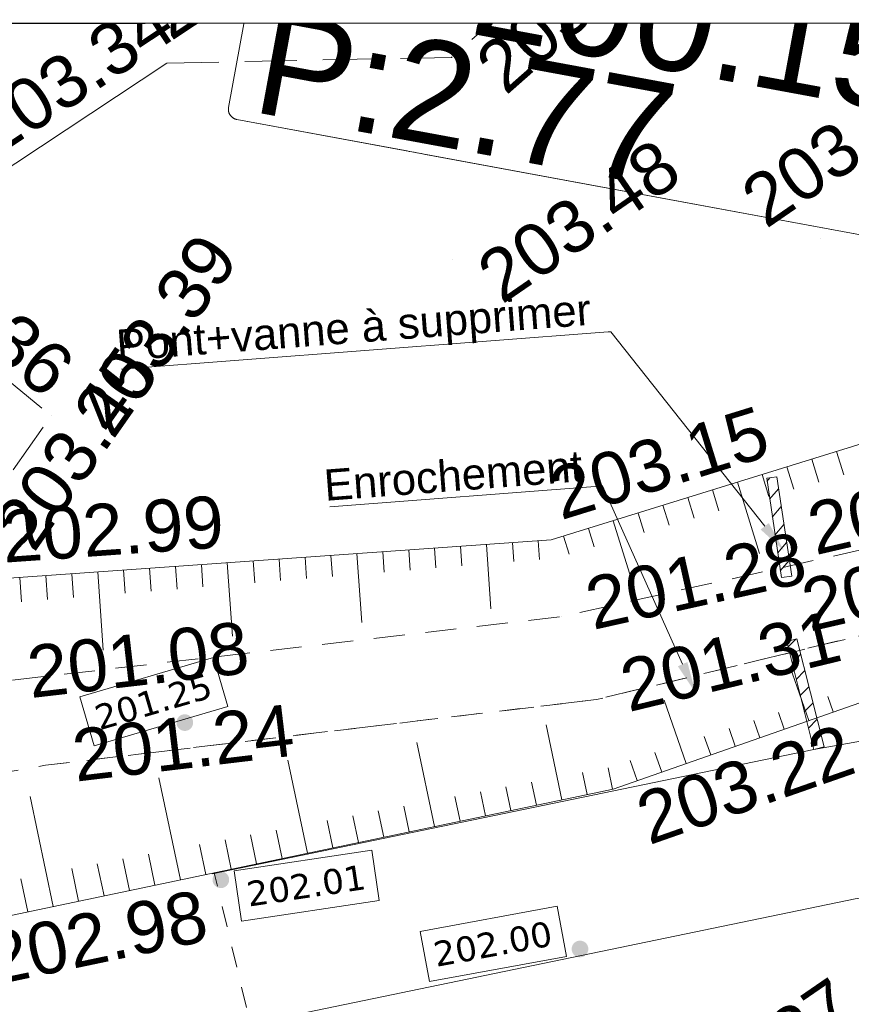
# Model space of a CAD drawing. Header units: millimetres. Extents: x -446952 to 537903, y -185749 to 168493.
# Tile 147 of 155: x 352530 to 368534, y 149544 to 168493. Entities that reach past the tile are written whole.
import ezdxf
from ezdxf.xclip import XClip

# ---------------------------------------------------------------- set-up
doc = ezdxf.new("R2010")
doc.units = ezdxf.units.MM
doc.header["$MEASUREMENT"] = 0
doc.header["$XCLIPFRAME"] = 0
for name, pattern in [('DISCONTINUOUS', [1500, 1000, -500]), ('FOSSE', [1000, 600, -400]), ('Grille', [800, 400, -400]), ('Wipeout_Contour', [1000, 0, -1000])]:
    doc.linetypes.add(name, pattern=pattern)
for name, color, linetype in [('02 AF-17-0322 ZAE POMME- CHANTIER-2018-09-26_2_0000-VALORIS-NOUE DERIV BASSIN', 7, 'Continuous'), ('02 AF-17-0322 ZAE POMME- CHANTIER-2018-09-26_2_0000-VALORIS-NOUE DERIV BASSIN TEXTE ET COTES', 7, 'Continuous'), ('02 AF-17-0322 ZAE POMME- CHANTIER-2018-09-26_2_03-PAP-EU TEXTE POUR 2000°', 7, 'Continuous'), ('02 AF-17-0322 ZAE POMME- CHANTIER-2018-09-26_2_2D - Dessins placés - Géomètre.2D', 7, 'Continuous'), ('02 AF-17-0322 ZAE POMME- CHANTIER-2018-09-26_2_X-PAP-PL_PT_1_TN décapé', 7, 'Continuous'), ('02 AF-17-0322 ZAE POMME- CHANTIER-2018-09-26_2_X-PTS TOPO-TEXTE TOPOALT', 7, 'Continuous'), ('02 AF-17-0322 ZAE POMME- CHANTIER-2018-09-26_2_X-PTS TOPO-TOPOPOINT', 7, 'Continuous'), ('02 AF-17-0322 ZAE POMME- CHANTIER-2018-09-26_2_Y-FDP TOPO-TOP_AXE_FOSSE', 7, 'Continuous'), ('02 AF-17-0322 ZAE POMME- CHANTIER-2018-09-26_2_Y-FDP TOPO-TOP_BARBULE', 7, 'Continuous'), ('02 AF-17-0322 ZAE POMME- CHANTIER-2018-09-26_2_Y-FDP TOPO-TOP_BATI', 7, 'Continuous'), ('02 AF-17-0322 ZAE POMME- CHANTIER-2018-09-26_2_Y-FDP TOPO-TOP_TALUS', 7, 'Continuous'), ('02 AF-17-0322 ZAE POMME- CHANTIER-2018-09-26_2_Y-FDP TOPO-TOP_TALUS_PIED', 7, 'Continuous'), ('2D - Dessins placés - Géomètre.2D', 7, 'Continuous')]:
    doc.layers.add(name, color=color, linetype=linetype)
doc.styles.add('STYLE_GENERE_3', font='verdana.ttf')
doc.styles.add('STYLE_GENERE_4', font='txt')
pattern_1 = [(52.07995532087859, (-400989827.1758837, -426956687.4258937), (-200.3724523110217, 156.0983098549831), [])]

# ---------------------------------------------------------------- blocks, each defined once
blk = doc.blocks.new('Dessin_1_2', base_point=(-56559339.05599064, -2771872407.820994))
at = {"color": 254, "linetype": 'Wipeout_Contour', "lineweight": 0, "ltscale": 2094265.569888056}
blk.add_wipeout([(-446952.2139278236, -185748.9586169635), (537903.0822630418, -185748.9586169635), (537903.0822630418, 168492.6257651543), (-446952.2139278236, 168063.63398955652)], dxfattribs=at).dxf.layer = '02 AF-17-0322 ZAE POMME- CHANTIER-2018-09-26_2_2D - Dessins placés - Géomètre.2D'
at = {"layer": '02 AF-17-0322 ZAE POMME- CHANTIER-2018-09-26_2_0000-VALORIS-NOUE DERIV BASSIN TEXTE ET COTES', "linetype": 'Continuous', "lineweight": 15}
for points in [[(366945.860306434, 158805.1134254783), (366788.957978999, 158681.0906068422), (367239.4775987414, 158272.3950329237)], [(366945.860306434, 158805.1134254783), (366788.957978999, 158681.0906068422), (367239.4775987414, 158272.3950329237)], [(365378.7959545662, 156130.9543298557), (365196.4426866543, 156048.8124666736), (365534.044909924, 155542.8235940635)], [(365378.7959545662, 156130.9543298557), (365196.4426866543, 156048.8124666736), (365534.044909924, 155542.8235940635)], [(355839.1772012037, 155056.0113759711, 0.9999999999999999), (355575.5424908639, 154874.6367925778, 0.9999999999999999)], [(356532.6223042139, 152031.2787201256, 0.9999999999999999), (356268.9875936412, 151849.9041367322, 0.9999999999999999)], [(363444.6074149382, 150699.1139673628, 0.9999999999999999), (363180.9727045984, 150517.7393844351, 0.9999999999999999)]]:
    blk.add_hatch(color=7, dxfattribs=at).paths.add_polyline_path(points)
at = {"layer": '02 AF-17-0322 ZAE POMME- CHANTIER-2018-09-26_2_Y-FDP TOPO-TOP_BATI', "linetype": 'Continuous', "lineweight": 15, "true_color": 0xa80f02}
h = blk.add_hatch(dxfattribs=at)
h.set_pattern_fill('ANSI31_0002', color=14, style=0, pattern_type=2)
h.set_pattern_definition(pattern_1)
h.paths.add_polyline_path([(366902.0559847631, 159663.2331600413), (367185.162687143, 157752.0567364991), (367383.0035337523, 157781.3633154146), (367099.8968534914, 159692.5397543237)])
h = blk.add_hatch(dxfattribs=at)
h.set_pattern_fill('ANSI31_0002', color=14, style=0, pattern_type=2)
h.set_pattern_definition(pattern_1)
h.paths.add_polyline_path([(367812.5790890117, 154445.2043771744), (368006.5114383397, 154494.0931806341), (367482.1137850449, 156574.2767611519), (367288.1814359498, 156525.3879576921)])
at = {"layer": '02 AF-17-0322 ZAE POMME- CHANTIER-2018-09-26_2_0000-VALORIS-NOUE DERIV BASSIN', "color": 7, "linetype": 'Grille', "lineweight": 15, "flags": 128}
for points in [[(353027.8184250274, 154143.6596182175), (363632.4105385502, 155409.2128765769), (370508.4698921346, 157074.9269952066), (373294.2156658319, 156693.7309042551)], [(357267.3888485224, 147925.9186065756), (356273.6318574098, 152070.7711055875)]]:
    blk.add_lwpolyline(points, dxfattribs=at)
at = {"layer": '02 AF-17-0322 ZAE POMME- CHANTIER-2018-09-26_2_0000-VALORIS-NOUE DERIV BASSIN', "color": 7, "linetype": 'Continuous', "lineweight": 15, "flags": 128}
for points in [[(377975.823905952, 149530.8654052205), (377548.5792366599, 150340.2015278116), (376980.1443423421, 151174.8116482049), (376321.8369620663, 151940.5294000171), (375581.9356941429, 152627.7254382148), (374769.745225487, 153227.7578744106), (373895.4793225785, 153733.0809524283), (372970.1323864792, 154137.3399412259), (372552.849648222, 154266.2762533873), (372005.341191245, 154435.4510493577), (371013.2385470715, 154623.6653565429), (370006.3007203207, 154699.6159590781), (368997.1905359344, 154662.3477335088), (367816.0436429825, 154448.1918439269), (356233.0866546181, 152052.3770875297)], [(356958.3142950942, 149159.0043711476), (368610.4370611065, 151573.0433901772), (369276.2719708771, 151670.6094685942), (369948.6589410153, 151695.4419096), (370619.5984342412, 151644.8347545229), (371280.6529972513, 151519.4244179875), (371655.5211208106, 151403.5938088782)]]:
    blk.add_lwpolyline(points, dxfattribs=at)
at = {"layer": '02 AF-17-0322 ZAE POMME- CHANTIER-2018-09-26_2_0000-VALORIS-NOUE DERIV BASSIN TEXTE ET COTES', "color": 7, "linetype": 'Continuous', "lineweight": 15}
for p, q in [((363854.6402088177, 162482.3493743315), (354488.3564332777, 161766.4938014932)), ((363854.6402088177, 162482.3493743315), (354488.3564332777, 161766.4938014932)), ((363908.483178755, 162486.4645376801), (363854.6402088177, 162482.3493743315)), ((363908.483178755, 162486.4645376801), (363854.6402088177, 162482.3493743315)), ((366867.4091428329, 158743.1020159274), (363908.483178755, 162486.4645376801)), ((366867.4091428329, 158743.1020159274), (363908.483178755, 162486.4645376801)), ((363688.897440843, 159515.3680429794), (358495.4438478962, 159118.4376506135)), ((363688.897440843, 159515.3680429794), (358495.4438478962, 159118.4376506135)), ((363742.7404110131, 159519.4832067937), (363688.897440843, 159515.3680429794)), ((363742.7404110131, 159519.4832067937), (363688.897440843, 159515.3680429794)), ((365287.6193208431, 156089.883397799), (363742.7404110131, 159519.4832067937)), ((365287.6193208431, 156089.883397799), (363742.7404110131, 159519.4832067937))]:
    blk.add_line(p, q, dxfattribs=at)
at = {"layer": '02 AF-17-0322 ZAE POMME- CHANTIER-2018-09-26_2_0000-VALORIS-NOUE DERIV BASSIN TEXTE ET COTES', "color": 7, "linetype": 'Continuous', "lineweight": 15, "flags": 128}
for points in [[(353965.6828438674, 154521.1426243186), (353689.5351483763, 155461.4171185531), (356260.4435672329, 156216.4630545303), (356536.5912629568, 155276.1885607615)], [(356800.4741642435, 151145.4671220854), (356655.0027038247, 152114.5964888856), (359304.8064174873, 152512.3460870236), (359450.2778781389, 151543.2167211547)], [(360416.9697022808, 149981.0214545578), (360239.4707532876, 150944.7993324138), (362874.6423706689, 151430.1188266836), (363052.1413194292, 150466.3409492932)]]:
    blk.add_lwpolyline(points, close=True, dxfattribs=at)
at = {"layer": '02 AF-17-0322 ZAE POMME- CHANTIER-2018-09-26_2_03-PAP-EU TEXTE POUR 2000°', "color": 15, "linetype": 'Continuous', "lineweight": 15}
for p, q in [((356548.9030496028, 166805.0904548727), (356846.2660930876, 168413.759473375)), ((356545.5780436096, 166770.387081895), (356548.9030496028, 166805.0904548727)), ((356548.3297295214, 166735.6335497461), (356545.5780436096, 166770.387081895)), ((356557.0744983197, 166701.8858268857), (356548.3297295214, 166735.6335497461)), ((356571.5466448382, 166670.1693213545), (356557.0744983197, 166701.8858268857)), ((356591.3064402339, 166641.4477229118), (356571.5466448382, 166670.1693213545)), ((356615.7534936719, 166616.593722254), (356591.3064402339, 166641.4477229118)), ((356644.1449932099, 166596.3624957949), (356615.7534936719, 166616.593722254)), ((356675.6182775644, 166581.3687592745), (356644.1449932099, 166596.3624957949)), ((356709.2170470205, 166572.0680900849), (356675.6182775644, 166581.3687592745)), ((359948.7149293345, 165973.2457483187), (356709.2170470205, 166572.0680900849)), ((359985.8538321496, 165966.3806087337), (359948.7149293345, 165973.2457483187)), ((360027.8399516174, 165958.6194595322), (359985.8538321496, 165966.3806087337)), ((360073.3975602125, 165950.1981190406), (360027.8399516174, 165958.6194595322)), ((360121.1424131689, 165941.3724662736), (360073.3975602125, 165950.1981190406)), ((360169.6238070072, 165932.4106629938), (360121.1424131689, 165941.3724662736)), ((360217.3686601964, 165923.5850097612), (360169.6238070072, 165932.4106629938)), ((360262.9262687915, 165915.1636697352), (360217.3686601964, 165923.5850097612)), ((360304.9123884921, 165907.4025205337), (360262.9262687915, 165915.1636697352)), ((360342.0512910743, 165900.5373809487), (360304.9123884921, 165907.4025205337)), ((368957.0835111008, 164308.0455940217), (360342.0512910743, 165900.5373809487))]:
    blk.add_line(p, q, dxfattribs=at)
at = {"layer": '02 AF-17-0322 ZAE POMME- CHANTIER-2018-09-26_2_03-PAP-EU TEXTE POUR 2000°', "color": 7, "linetype": 'Continuous', "lineweight": 15}
for p, q in [((356846.2660930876, 168413.759473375), (356548.9030496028, 166805.0904548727)), ((356709.2170470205, 166572.0680900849), (368957.0835111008, 164308.0455940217))]:
    blk.add_line(p, q, dxfattribs=at)
blk.add_arc((356745.5712307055, 166768.7362711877), 200.0000000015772, 169.5270722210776, 259.5270722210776, dxfattribs=at)
at = {"layer": '02 AF-17-0322 ZAE POMME- CHANTIER-2018-09-26_2_X-PTS TOPO-TOPOPOINT', "color": 14, "linetype": 'Continuous', "lineweight": 15, "true_color": 0xa80f02}
for p, q in [((360838.4313768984, 167766.1592625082), (360838.4725697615, 167766.1876021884)), ((355361.2140951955, 167657.5696030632), (355361.2552880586, 167657.5979427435)), ((367944.6063697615, 164273.749361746), (367944.6475626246, 164273.7777014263)), ((360862.0970523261, 163867.9333943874), (360862.1382451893, 163867.9617340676)), ((353133.7083125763, 160870.5538460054), (353133.7495054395, 160870.5821856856)), ((367103.3511389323, 159695.5118603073), (367103.3923317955, 159695.5401999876)), ((362758.4680697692, 158480.9094448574), (362758.5092626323, 158480.9377845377)), ((367386.4617577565, 157784.3411797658), (367386.5029506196, 157784.369519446)), ((362952.5965470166, 157002.5380006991), (362952.6377398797, 157002.5663403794)), ((367291.6400247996, 156528.3675184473), (367291.6812176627, 156528.3958581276)), ((363632.4319752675, 155409.2154353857), (363632.4731681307, 155409.243775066)), ((367816.0436439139, 154448.1918439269), (367816.084836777, 154448.2201836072)), ((353027.8336128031, 154143.6589839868), (353027.8748056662, 154143.6873236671)), ((363954.108314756, 153687.2263737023), (363954.1495076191, 153687.2547133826))]:
    blk.add_line(p, q, dxfattribs=at)
at = {"layer": '02 AF-17-0322 ZAE POMME- CHANTIER-2018-09-26_2_Y-FDP TOPO-TOP_AXE_FOSSE', "color": 14, "linetype": 'FOSSE', "lineweight": 15, "true_color": 0xa80f02, "flags": 128}
for points in [[(-173634.8673415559, 111097.3245427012), (-163207.6016169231, 110641.0908997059), (-138858.8886855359, 109612.6893679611), (-113460.9856147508, 109922.7171577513), (-89260.54483775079, 106018.7731813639), (-73175.35223469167, 105870.708857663), (-51326.87183708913, 104799.6777682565), (-38711.68984758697, 104081.386060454), (-28204.64755857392, 107923.4841531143), (2451.278660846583, 114384.1123436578), (16900.24969277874, 117365.9507334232), (36361.87803599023, 122066.7154015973), (55669.50208687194, 125689.2742980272), (74380.88585173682, 127385.5965761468), (91060.76855275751, 129497.711379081), (118815.3713449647, 130789.4210899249), (135648.1700790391, 132250.540743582), (150938.9589202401, 132823.1529537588), (169238.9449141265, 134503.4792339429), (186000.3987366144, 134734.4871456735), (199469.9472944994, 135798.3597861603), (221187.0273250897, 136848.473183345), (237829.3998902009, 137578.9664750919), (253508.0264389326, 138716.9970367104), (266942.969231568, 141200.2707645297), (285543.7370030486, 145246.8794332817), (298667.8248489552, 146888.7571785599), (320992.3089728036, 150221.1484406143), (335073.829604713, 152343.2890879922), (352159.1325843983, 155753.9162700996), (362952.5965470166, 157002.5380006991), (370561.3023663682, 158698.9225400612), (372109.5853905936, 158664.4020043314)], [(-173542.9280766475, 108848.2862613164), (-163178.9241082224, 108602.2143410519), (-139092.885926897, 108086.1788755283), (-113689.7260663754, 108226.2497078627), (-89790.58080592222, 104497.3686095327), (-51223.4534093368, 103682.5163485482), (-38572.33529032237, 103162.5213818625), (-27796.18539295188, 106507.6032727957), (2881.60526559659, 112724.7341428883), (36367.69665957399, 120320.4178502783), (55589.05768061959, 123771.9601113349), (74393.16485862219, 125728.709670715), (91175.72794382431, 127571.6020036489), (118522.2394477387, 129133.6198691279), (136271.5734843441, 130134.087770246), (151622.2289352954, 131279.5315291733), (169381.8589196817, 132771.3892878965), (186065.41097437, 133094.4586652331), (198563.0856998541, 134058.9771266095), (221075.7912829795, 135386.9987418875), (237791.935274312, 135738.5596204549), (253487.2191026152, 137445.184529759), (267190.4677387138, 139998.9492055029), (285898.6938942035, 143335.3714887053), (299074.8263550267, 145212.1180454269), (321700.8073457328, 149020.1821327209), (335406.6972773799, 151051.4020547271), (353027.8336128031, 154143.6589839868), (363632.4319752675, 155409.2154353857), (370508.4714115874, 157074.9247297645), (372109.5853905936, 158664.4020043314), (373294.2171850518, 156693.7286392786)]]:
    blk.add_lwpolyline(points, dxfattribs=at)
at = {"layer": '02 AF-17-0322 ZAE POMME- CHANTIER-2018-09-26_2_Y-FDP TOPO-TOP_BARBULE', "color": 14, "linetype": 'Continuous', "lineweight": 15, "true_color": 0xa80f02}
for p, q in [((368251.3903115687, 160181.8903745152), (368390.2901224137, 159733.345745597)), ((367773.766790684, 160033.9857684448), (367909.7872745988, 159594.7392554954)), ((367296.1432697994, 159886.0811623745), (367429.2844272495, 159456.1327653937)), ((366340.8962284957, 159590.2719506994), (366765.5045741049, 158219.0980673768)), ((366818.5197493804, 159738.1765563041), (366948.7815799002, 159317.526275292)), ((365863.2727078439, 159442.367344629), (365987.775884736, 159040.3132955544)), ((365385.6491869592, 159294.462738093), (365507.2730371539, 158901.7068054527)), ((364430.4021458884, 158998.6535264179), (364546.2673424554, 158624.493825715)), ((364908.025666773, 159146.5581320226), (365026.7701900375, 158763.1003158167)), ((363952.7786252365, 158850.7489203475), (364329.3981912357, 157634.5436386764)), ((363475.1551043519, 158702.8443142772), (363585.261647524, 158347.2808455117)), ((362010.5993947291, 158428.02095972), (362036.4316906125, 158062.7398462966)), ((362509.3537724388, 158463.2923440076), (362534.8085290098, 158103.3498165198)), ((362997.5315837, 158554.9397077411), (363104.7587997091, 158208.6743558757)), ((359516.8275054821, 158251.6640364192), (359544.5474972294, 157859.6899965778)), ((360015.5818834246, 158286.9354211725), (360042.9243356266, 157900.299966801)), ((360514.3362611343, 158322.2068059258), (360541.3011740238, 157940.9099370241)), ((361013.090638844, 158357.4781902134), (361039.6780131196, 157981.5199067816)), ((361511.8450167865, 158392.7495749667), (361599.2111332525, 157157.350580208)), ((356524.3012382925, 158040.0357288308), (356624.2519928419, 156626.6838880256)), ((357023.0556162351, 158075.3071135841), (357052.6633033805, 157656.640146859)), ((357521.8099939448, 158110.5784983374), (357551.0401422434, 157697.2501166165)), ((358020.5643718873, 158145.849882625), (358049.4169806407, 157737.8600868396)), ((358519.3187498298, 158181.1212673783), (358547.7938195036, 157778.4700565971)), ((359018.0731275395, 158216.3926521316), (359111.7315629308, 156892.0172341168)), ((354030.5293488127, 157863.6788064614), (354136.7724222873, 156361.3505424)), ((354529.2837267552, 157898.950190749), (354560.7791095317, 157453.5902971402)), ((355028.0381049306, 157934.2215750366), (355059.1559486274, 157494.200266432)), ((355526.7924826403, 157969.4929597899), (355557.5327872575, 157534.8102366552)), ((356025.54686035, 158004.7643445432), (356055.9096256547, 157575.4202068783)), ((352534.2662154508, 157757.8646522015), (352567.2717547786, 157291.1504171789)), ((353033.0205933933, 157793.1360369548), (353065.6485936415, 157331.7603869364)), ((353531.774971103, 157828.4074217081), (353564.0254320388, 157372.3703566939)), ((367716.1050445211, 155005.2196672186), (367356.1578590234, 156032.6301567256)), ((365356.712395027, 154178.6204138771), (364930.8757897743, 155394.1014972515)), ((368187.9835745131, 155170.5395178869), (368083.95278424, 155467.4784289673)), ((366772.34798477, 154674.579965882), (366656.4570988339, 155005.3715840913)), ((367244.2265149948, 154839.8998165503), (367132.2889939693, 155159.4071988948)), ((362961.916416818, 153478.9905981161), (362658.8582398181, 154922.9877525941)), ((366300.4694550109, 154509.2601152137), (366180.6252036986, 154851.3359692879)), ((365828.5909252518, 154343.9402645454), (365704.7933087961, 154697.3003535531)), ((360515.2209323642, 152965.4916138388), (360175.8801524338, 154582.3663859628)), ((364884.8338655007, 154013.3005632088), (364753.1295187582, 154389.2291239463)), ((358068.5254481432, 152451.9926290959), (357692.9020652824, 154241.7450193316)), ((363940.5946104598, 153684.3901919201), (363854.0310698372, 154096.8440240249)), ((364412.9553355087, 153847.9807125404), (364277.2976236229, 154235.1935086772)), ((355621.8299636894, 151938.4936448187), (355209.9239778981, 153901.123653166)), ((363451.2555137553, 153581.6903952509), (363362.5150168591, 154004.5168842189)), ((361983.2382229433, 153273.591004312), (361887.9668576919, 153727.5354648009)), ((362472.5773198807, 153376.2908014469), (362379.48291067, 153819.8626046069)), ((353175.1344794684, 151424.9946605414), (352730.7002618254, 153542.613635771)), ((361004.5600290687, 153068.1914109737), (360904.9347515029, 153542.8811851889)), ((361493.8991262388, 153170.8912071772), (361396.4508047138, 153635.2083249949)), ((360025.8818354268, 152862.791816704), (359921.9026453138, 153358.2269055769)), ((359047.203641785, 152657.3922228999), (358938.8705393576, 153173.5726259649)), ((359536.5427387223, 152760.0920200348), (359430.3865923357, 153265.8997657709)), ((358557.8645450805, 152554.6924262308), (358447.3544863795, 153081.2454861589)), ((357089.8472542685, 152246.5930357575), (356972.8063269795, 152804.2640667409)), ((357579.1863512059, 152349.2928324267), (357464.3223801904, 152896.5912065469)), ((356111.1690606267, 152041.1934419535), (355989.7742210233, 152619.6097871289)), ((356600.5081573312, 152143.8932386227), (356481.2902740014, 152711.9369269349)), ((355132.4908669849, 151835.7938476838), (355006.742115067, 152434.9555075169)), ((354153.8126731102, 151630.3942543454), (354023.7100084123, 152250.3012279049)), ((354643.1517700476, 151733.094050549), (354515.2260620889, 152342.6283672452)), ((353664.4735761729, 151527.6944572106), (353532.1939554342, 152157.9740880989)), ((352685.7953825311, 151322.2948634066), (352551.6476120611, 151961.4757667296))]:
    blk.add_line(p, q, dxfattribs=at)
at = {"layer": '02 AF-17-0322 ZAE POMME- CHANTIER-2018-09-26_2_Y-FDP TOPO-TOP_BATI', "color": 14, "linetype": 'Continuous', "lineweight": 15, "true_color": 0xa80f02, "flags": 128}
for points in [[(366905.508760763, 159666.2038569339), (367103.3511386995, 159695.5118603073)], [(366905.508760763, 159666.2038569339), (367188.6193819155, 157755.0331745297)], [(367103.3511386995, 159695.5118603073), (367386.4617577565, 157784.3411797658)], [(367386.4617577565, 157784.3411797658), (367188.6193819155, 157755.0331745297)], [(367291.6400247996, 156528.3675184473), (367485.5738693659, 156577.2576648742)], [(367816.0436439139, 154448.1918439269), (367291.6400247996, 156528.3675184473)], [(368009.9774873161, 154497.0819912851), (367485.5738693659, 156577.2576648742)], [(367816.0436439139, 154448.1918439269), (368009.9774873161, 154497.0819912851)]]:
    blk.add_lwpolyline(points, dxfattribs=at)
at = {"layer": '02 AF-17-0322 ZAE POMME- CHANTIER-2018-09-26_2_Y-FDP TOPO-TOP_TALUS', "color": 14, "linetype": 'Continuous', "lineweight": 15, "true_color": 0xa80f02, "flags": 128}
for points in [[(340792.975132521, 167978.967834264), (351954.0664422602, 165404.5658758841), (355361.2140951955, 167657.5696030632)], [(330034.9833501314, 160884.8098805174), (328937.5651738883, 153886.0206832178), (334942.6321046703, 154792.2993428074), (351956.8127635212, 157717.0277517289), (362758.4680697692, 158480.9094448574), (369284.5351918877, 160501.8220362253), (371144.9200959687, 162229.6162899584)], [(55170.72529874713, 122426.9366869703), (73855.85483622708, 123926.7679601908), (91711.63805753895, 125425.3006838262), (118351.1903271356, 127570.3053791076), (136666.2327290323, 127764.3738463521), (151548.3753971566, 129366.7517062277), (169320.0188557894, 130340.084945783), (186201.237986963, 130822.2069134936), (199660.1541968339, 131797.4401004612), (218100.6291964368, 133031.8506583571), (237640.502271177, 133876.7937803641), (253565.0205683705, 134322.1936677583), (267232.5565160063, 137896.4712549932), (285873.4629574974, 141568.9263613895), (301838.2822293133, 144002.3405412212), (320929.6480977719, 147143.5374133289), (335929.1466890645, 149598.6306983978), (351486.1189654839, 151070.5133788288), (363954.108314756, 153687.2263737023), (369806.8205804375, 155737.6894839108), (371346.3036505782, 155204.3116944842)]]:
    blk.add_lwpolyline(points, dxfattribs=at)
at = {"layer": '02 AF-17-0322 ZAE POMME- CHANTIER-2018-09-26_2_Y-FDP TOPO-TOP_TALUS_PIED', "color": 14, "linetype": 'DISCONTINUOUS', "lineweight": 15, "true_color": 0xa80f02, "flags": 128}
for points in [[(340670.3774240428, 168406.7134400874), (341127.4004093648, 163466.7252954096), (350603.4815322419, 162956.9300012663), (353133.7083125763, 160870.5538460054), (351609.4206072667, 158693.0444976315)], [(355361.2140951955, 167657.5696030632), (360838.4313768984, 167766.1592625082), (361575.4890207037, 168415.8194691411)]]:
    blk.add_lwpolyline(points, dxfattribs=at)
at = {"layer": '02 AF-17-0322 ZAE POMME- CHANTIER-2018-09-26_2_0000-VALORIS-NOUE DERIV BASSIN TEXTE ET COTES', "color": 7, "linetype": 'Continuous', "lineweight": 15}
for s, insert, char_height, attachment_point, rotation, style in [('\\A1;{\\pqr;\\fArial|b0|i0|c0|p38;Pont+vanne à supprimer}', (363497.3229855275, 163220.842622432), 600.0000000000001, 3, 4.37056150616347, 'STYLE_GENERE_4'), ('\\A1;{\\pqr;\\fArial|b0|i0|c0|p38;Pont+vanne à supprimer}', (363497.3229855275, 163220.842622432), 600.0000000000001, 3, 4.37056150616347, 'STYLE_GENERE_4'), ('\\A1;{\\pqr;\\fArial|b0|i0|c0|p38;Enrochement}', (363334.9009811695, 160210.4122924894), 600.0000000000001, 3, 4.370561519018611, 'STYLE_GENERE_4'), ('\\A1;{\\pqr;\\fArial|b0|i0|c0|p38;Enrochement}', (363334.9009811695, 160210.4122924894), 600.0000000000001, 3, 4.370561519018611, 'STYLE_GENERE_4'), ('\\A1;{\\pql;\\fVerdana|b0|i0|c0|p38;201.25}', (353997.4186873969, 155040.4084881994), 480, 4, 16.366900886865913, 'STYLE_GENERE_3'), ('\\A1;{\\pql;\\fVerdana|b0|i0|c0|p38;202.01}', (356902.6580366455, 151655.5677561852), 480, 4, 8.536666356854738, 'STYLE_GENERE_3'), ('\\A1;{\\pql;\\fVerdana|b0|i0|c0|p38;202.00}', (360502.1977980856, 150494.2274292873), 480, 4, 10.435228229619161, 'STYLE_GENERE_3')]:
    blk.add_mtext(s, dxfattribs=dict(at, insert=insert, char_height=char_height, attachment_point=attachment_point, rotation=rotation, style=style))
at = {"layer": '02 AF-17-0322 ZAE POMME- CHANTIER-2018-09-26_2_03-PAP-EU TEXTE POUR 2000°', "color": 7, "linetype": 'Continuous', "lineweight": 15, "char_height": 2000, "attachment_point": 1, "style": 'STYLE_GENERE_4'}
for s, insert, rotation in [('\\A1;{\\pql;\\fArial|b0|i0|c0|p38;fe:}', (357542.2633958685, 170935.629429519), 349.5270722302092), ('\\A1;{\\pql;\\fArial|b0|i0|c0|p38;200.15}', (361525.8914275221, 170199.2543626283), 349.5270722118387), ('\\A1;{\\pql;\\fArial|b0|i0|c0|p38;P:2.77}', (357321.514701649, 168696.1555609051), 349.5270722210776)]:
    blk.add_mtext(s, dxfattribs=dict(at, insert=insert, rotation=rotation))
at = {"layer": '02 AF-17-0322 ZAE POMME- CHANTIER-2018-09-26_2_X-PTS TOPO-TEXTE TOPOALT', "color": 14, "linetype": 'Continuous', "lineweight": 15, "true_color": 0xa80f02, "char_height": 1000, "style": 'STYLE_GENERE_4'}
for s, insert, attachment_point, rotation in [('\\A1;{\\pql;\\fArial|b0|i0|c0|p38;203.60}', (355443.9880089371, 168059.9752548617), 7, 33.474990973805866), ('\\A1;{\\pql;\\fArial|b0|i0|c0|p38;203.59}', (361222.0422021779, 167771.0312123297), 1, 41.39372217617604), ('\\A1;{\\pql;\\fArial|b0|i0|c0|p38;203.34}', (352036.8403581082, 165806.971523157), 7, 33.474991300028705), ('\\A1;{\\pql;\\fArial|b0|i0|c0|p38;203.42}', (366325.4946232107, 165281.5101801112), 1, 34.527072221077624), ('\\A1;{\\pql;\\fArial|b0|i0|c0|p38;203.48}', (361243.5387619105, 163826.9062836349), 1, 34.527072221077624), ('\\A1;{\\pql;\\fArial|b0|i0|c0|p38;203.36}', (350367.936673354, 164662.2617911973), 1, 320.49166650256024), ('\\A1;{\\pql;\\fArial|b0|i0|c0|p38;203.39}', (353505.3947435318, 160965.5811834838), 1, 55.00742936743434), ('\\A1;{\\pql;\\fArial|b0|i0|c0|p38;203.45}', (351981.1070420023, 158788.0718299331), 1, 55.00742949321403), ('\\A1;{\\pql;\\fArial|b0|i0|c0|p38;203.15}', (362950.6598640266, 158844.0129313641), 7, 17.20606765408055), ('\\A1;{\\pql;\\fArial|b0|i0|c0|p38;201.53}', (367732.9998416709, 158665.5619676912), 4, 13.062883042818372), ('\\A1;{\\pql;\\fArial|b0|i0|c0|p38;202.99}', (352226.5819355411, 158027.5186666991), 7, 4.045162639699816), ('\\A1;{\\pql;\\fArial|b0|i0|c0|p38;201.28}', (363456.6200069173, 157227.964384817), 4, 12.568707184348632), ('\\A1;{\\pql;\\fArial|b0|i0|c0|p38;201.49}', (367620.3878441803, 157194.3300415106), 4, 13.062883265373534), ('\\A1;{\\pql;\\fArial|b0|i0|c0|p38;201.31}', (364132.3256369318, 155643.4962122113), 4, 13.617476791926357), ('\\A1;{\\pql;\\fArial|b0|i0|c0|p38;201.08}', (352683.8682038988, 155925.6987868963), 4, 6.598823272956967), ('\\A1;{\\pql;\\fArial|b0|i0|c0|p38;201.24}', (353551.9461304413, 154317.3333101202), 4, 6.8055117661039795), ('\\A1;{\\pql;\\fArial|b0|i0|c0|p38;203.22}', (364311.4015461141, 153547.5032589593), 1, 19.307607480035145), ('\\A1;{\\pql;\\fArial|b0|i0|c0|p38;202.98}', (351822.2642183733, 150885.6151122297), 1, 11.852891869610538), ('\\A1;{\\pql;\\fArial|b0|i0|c0|p38;203.37}', (364612.1446205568, 147681.3065235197), 1, 34.527072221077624)]:
    blk.add_mtext(s, dxfattribs=dict(at, insert=insert, attachment_point=attachment_point, rotation=rotation))

msp = doc.modelspace()

# ---------------------------------------------------------------- linework, layer by layer
at = {"layer": '02 AF-17-0322 ZAE POMME- CHANTIER-2018-09-26_2_X-PAP-PL_PT_1_TN décapé', "color": 7, "linetype": 'Continuous', "lineweight": 40, "flags": 128}
msp.add_lwpolyline([(-446952.2139278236, -185748.9586169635), (537903.0822630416, -185748.9586169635), (537903.0822630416, 168492.6257651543), (-446952.2139278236, 168063.6339895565)], close=True, dxfattribs=at)

# ---------------------------------------------------------------- next in the draw order: block references
at = {"layer": '2D - Dessins placés - Géomètre.2D', "color": 7, "linetype": 'Continuous', "lineweight": 40}
ref = msp.add_blockref('Dessin_1_2', (-56559339.05599064, -2771872407.820994), dxfattribs=at)
XClip(ref).set_block_clipping_path([(-446952.2139278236, -185748.9586169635), (537903.0822630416, -185748.9586169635), (537903.0822630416, 168492.6257651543), (-446952.2139278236, 168063.6339895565)])

doc.saveas('drawing.dxf')
